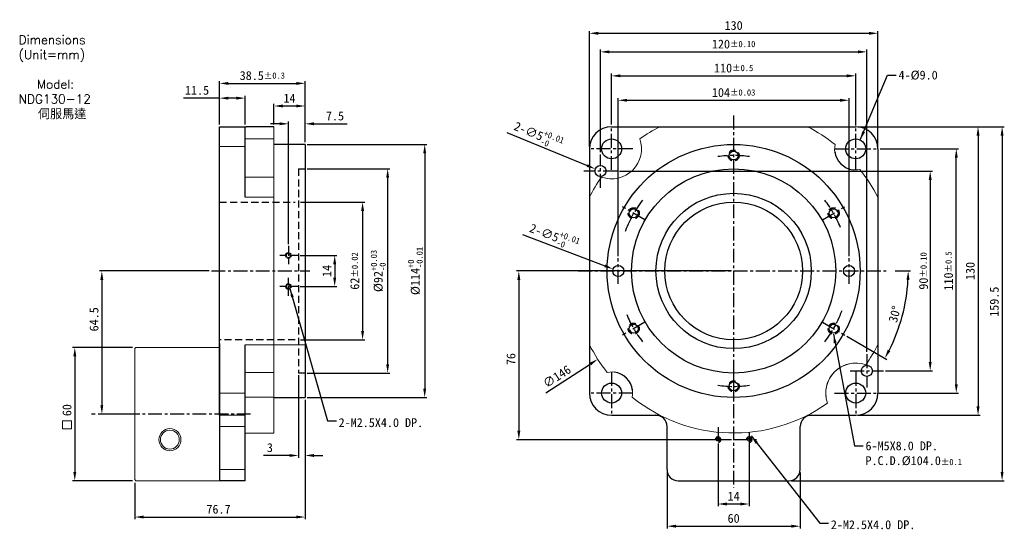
# Model space of a CAD drawing. Header units: inches. Extents: x -171 to 273, y -36 to 194.
import ezdxf

# ---------------------------------------------------------------- set-up
doc = ezdxf.new("R2010")
doc.units = ezdxf.units.IN
doc.header["$LTSCALE"] = 5
doc.header["$MEASUREMENT"] = 0
doc.linetypes.add('CENTER', pattern=[2, 1.25, -0.25, 0.25, -0.25])
doc.linetypes.add('HIDDEN', pattern=[1.905, 1.27, -0.635])
doc.layers.add('1', color=1, linetype='CENTER')
doc.layers.add('dim', color=4, linetype='Continuous')
doc.dimstyles.new('%%c Standard', dxfattribs={"dimtxt": 4, "dimasz": 4, "dimexe": 1, "dimexo": 1, "dimgap": 1.5, "dimtad": 1, "dimdsep": 46, "dimtxsty": 'Standard', "dimcen": 0, "dimadec": 0, "dimazin": 2, "dimtfac": 1, "dimtofl": 0, "dimtmove": 0, "dimatfit": 3, "dimfxl": 1, "dimtolj": 1, "dimtzin": 0, "dimarcsym": 0})
doc.dimstyles.new('ISO-25', dxfattribs={"dimtxt": 4, "dimasz": 4, "dimexe": 1, "dimexo": 1, "dimgap": 1.5, "dimtad": 1, "dimdsep": 46, "dimtxsty": 'Standard', "dimcen": 0, "dimadec": 0, "dimazin": 0, "dimtfac": 1, "dimtofl": 0, "dimtmove": 0, "dimatfit": 3, "dimfxl": 1, "dimarcsym": 0})
doc.dimstyles.get("Standard").update_dxf_attribs({"dimtxt": 4, "dimasz": 4, "dimexe": 1, "dimexo": 1, "dimgap": 1.5, "dimtad": 1, "dimdsep": 46, "dimtxsty": 'Standard', "dimcen": 0, "dimadec": 0, "dimazin": 2, "dimtfac": 1, "dimtofl": 0, "dimtmove": 0, "dimatfit": 3, "dimfxl": 1, "dimtolj": 1, "dimtzin": 0, "dimarcsym": 0})

# ---------------------------------------------------------------- blocks, each defined once
blk = doc.blocks.new('*D0')
at = {"layer": 'Defpoints', "color": 0, "lineweight": 0, "transparency": 16777216}
for p in [(-45.56, 111.59), (-45.56, 49.59), (-16.64, 49.59)]:
    blk.add_point(p, dxfattribs=at)
at = {"layer": 'dim', "color": 0, "lineweight": -2, "transparency": 16777216}
for p, q in [((-44.56, 111.59), (-15.64, 111.59)), ((-16.64, 107.59), (-16.64, 53.59)), ((-44.56, 49.59), (-15.64, 49.59))]:
    blk.add_line(p, q, dxfattribs=at)
at = {"layer": 'dim', "color": 0, "lineweight": 0, "transparency": 16777216}
for points in [[(-17.3, 107.59), (-15.97, 107.59), (-16.64, 111.59)], [(-17.3, 53.59), (-15.97, 53.59), (-16.64, 49.59)]]:
    blk.add_solid(points, dxfattribs=at)
at = {"layer": 'dim', "color": 0, "lineweight": 0, "transparency": 16777216, "insert": (-20.14, 80.59), "char_height": 4, "attachment_point": 5, "rotation": 90}
blk.add_mtext('\\A1;62{\\H2.800000;±0.02}', dxfattribs=at)
blk = doc.blocks.new('*D1')
at = {"layer": 'Defpoints', "color": 0, "linetype": 'Continuous', "lineweight": 0, "transparency": 16777216}
for p in [(-42.56, 154.92), (-56.56, 145.59), (-42.56, 137.59)]:
    blk.add_point(p, dxfattribs=at)
at = {"layer": 'dim', "color": 0, "linetype": 'Continuous', "lineweight": -2, "transparency": 16777216}
for p, q in [((-56.56, 146.59), (-56.56, 155.92)), ((-42.56, 138.59), (-42.56, 155.92)), ((-52.56, 154.92), (-46.56, 154.92))]:
    blk.add_line(p, q, dxfattribs=at)
at = {"layer": 'dim', "color": 0, "linetype": 'Continuous', "lineweight": 0, "transparency": 16777216}
for points in [[(-52.56, 155.58), (-52.56, 154.25), (-56.56, 154.92)], [(-46.56, 155.58), (-46.56, 154.25), (-42.56, 154.92)]]:
    blk.add_solid(points, dxfattribs=at)
at = {"layer": 'dim', "color": 0, "linetype": 'Continuous', "lineweight": 0, "transparency": 16777216, "insert": (-49.56, 158.42), "char_height": 4, "attachment_point": 5}
blk.add_mtext('\\A1;14', dxfattribs=at)
blk = doc.blocks.new('*D2')
at = {"layer": 'Defpoints', "color": 0, "linetype": 'Continuous', "lineweight": 0, "transparency": 16777216}
for p in [(-81.06, 158.45), (-81.06, 145.59), (-69.56, 145.59)]:
    blk.add_point(p, dxfattribs=at)
at = {"layer": 'dim', "color": 0, "linetype": 'Continuous', "lineweight": -2, "transparency": 16777216}
for p, q in [((-81.06, 158.45), (-97.4, 158.45)), ((-81.06, 146.59), (-81.06, 159.45)), ((-73.56, 158.45), (-77.06, 158.45)), ((-69.56, 146.59), (-69.56, 159.45))]:
    blk.add_line(p, q, dxfattribs=at)
at = {"layer": 'dim', "color": 0, "linetype": 'Continuous', "lineweight": 0, "transparency": 16777216}
for points in [[(-77.06, 159.11), (-77.06, 157.78), (-81.06, 158.45)], [(-73.56, 159.11), (-73.56, 157.78), (-69.56, 158.45)]]:
    blk.add_solid(points, dxfattribs=at)
at = {"layer": 'dim', "color": 0, "linetype": 'Continuous', "lineweight": 0, "transparency": 16777216, "insert": (-91.23, 161.95), "char_height": 4, "attachment_point": 5}
blk.add_mtext('\\A1;11.5', dxfattribs=at)
blk = doc.blocks.new('*D3')
at = {"layer": 'Defpoints', "color": 0, "lineweight": 0, "transparency": 16777216}
for p in [(-42.56, 165.09), (-81.06, 145.59), (-42.56, 137.59)]:
    blk.add_point(p, dxfattribs=at)
at = {"layer": 'dim', "color": 0, "lineweight": -2, "transparency": 16777216}
for p, q in [((-81.06, 146.59), (-81.06, 166.09)), ((-77.06, 165.09), (-46.56, 165.09)), ((-42.56, 138.59), (-42.56, 166.09))]:
    blk.add_line(p, q, dxfattribs=at)
at = {"layer": 'dim', "color": 0, "lineweight": 0, "transparency": 16777216}
for points in [[(-77.06, 165.75), (-77.06, 164.42), (-81.06, 165.09)], [(-46.56, 165.75), (-46.56, 164.42), (-42.56, 165.09)]]:
    blk.add_solid(points, dxfattribs=at)
at = {"layer": 'dim', "color": 0, "lineweight": 0, "transparency": 16777216, "insert": (-61.81, 168.59), "char_height": 4, "attachment_point": 5}
blk.add_mtext('\\A1;38.5{\\H2.800000;±0.3}', dxfattribs=at)
blk = doc.blocks.new('*D4')
at = {"layer": 'Defpoints', "color": 0, "linetype": 'Continuous', "lineweight": 0, "transparency": 16777216}
for p in [(-42.56, 146.89), (-42.56, 137.59), (-50.06, 91.74)]:
    blk.add_point(p, dxfattribs=at)
at = {"layer": 'dim', "color": 0, "linetype": 'Continuous', "lineweight": -2, "transparency": 16777216}
for p, q in [((-54.06, 146.89), (-58.06, 146.89)), ((-50.06, 92.74), (-50.06, 147.89)), ((-42.56, 138.59), (-42.56, 147.89)), ((-38.56, 146.89), (-23.56, 146.89))]:
    blk.add_line(p, q, dxfattribs=at)
at = {"layer": 'dim', "color": 0, "linetype": 'Continuous', "lineweight": 0, "transparency": 16777216}
for points in [[(-54.06, 147.56), (-54.06, 146.23), (-50.06, 146.89)], [(-38.56, 147.56), (-38.56, 146.23), (-42.56, 146.89)]]:
    blk.add_solid(points, dxfattribs=at)
at = {"layer": 'dim', "color": 0, "linetype": 'Continuous', "lineweight": 0, "transparency": 16777216, "insert": (-29.06, 150.39), "char_height": 4, "attachment_point": 5}
blk.add_mtext('\\A1;7.5', dxfattribs=at)
blk = doc.blocks.new('*D5')
at = {"layer": 'Defpoints', "color": 0, "linetype": 'Continuous', "lineweight": 0, "transparency": 16777216}
for p in [(-42.56, 137.59), (-42.56, 23.59), (11.35, 23.59)]:
    blk.add_point(p, dxfattribs=at)
at = {"layer": 'dim', "color": 0, "linetype": 'Continuous', "lineweight": -2, "transparency": 16777216}
for p, q in [((-41.56, 137.59), (12.35, 137.59)), ((11.35, 133.59), (11.35, 27.59)), ((-41.56, 23.59), (12.35, 23.59))]:
    blk.add_line(p, q, dxfattribs=at)
at = {"layer": 'dim', "color": 0, "linetype": 'Continuous', "lineweight": 0, "transparency": 16777216}
for points in [[(10.68, 133.59), (12.02, 133.59), (11.35, 137.59)], [(10.68, 27.59), (12.02, 27.59), (11.35, 23.59)]]:
    blk.add_solid(points, dxfattribs=at)
at = {"layer": 'dim', "color": 0, "linetype": 'Continuous', "lineweight": 0, "transparency": 16777216, "insert": (7.08, 80.59), "char_height": 4, "attachment_point": 5, "rotation": 90}
blk.add_mtext('\\A1;%%c114{\\H2.800000;\\S+0^ -0.01;}', dxfattribs=at)
blk = doc.blocks.new('*D6')
at = {"layer": 'Defpoints', "color": 0, "linetype": 'Continuous', "lineweight": 0, "transparency": 16777216}
for p in [(-42.56, 126.59), (-42.56, 34.59), (-5.34, 34.59)]:
    blk.add_point(p, dxfattribs=at)
at = {"layer": 'dim', "color": 0, "linetype": 'Continuous', "lineweight": -2, "transparency": 16777216}
for p, q in [((-41.56, 126.59), (-4.34, 126.59)), ((-5.34, 122.59), (-5.34, 38.59)), ((-41.56, 34.59), (-4.34, 34.59))]:
    blk.add_line(p, q, dxfattribs=at)
at = {"layer": 'dim', "color": 0, "linetype": 'Continuous', "lineweight": 0, "transparency": 16777216}
for points in [[(-6.01, 122.59), (-4.67, 122.59), (-5.34, 126.59)], [(-6.01, 38.59), (-4.67, 38.59), (-5.34, 34.59)]]:
    blk.add_solid(points, dxfattribs=at)
at = {"layer": 'dim', "color": 0, "linetype": 'Continuous', "lineweight": 0, "transparency": 16777216, "insert": (-9.61, 80.59), "char_height": 4, "attachment_point": 5, "rotation": 90}
blk.add_mtext('\\A1;%%c92{\\H2.800000;\\S+0.03^ -0;}', dxfattribs=at)
blk = doc.blocks.new('*D7')
at = {"layer": 'Defpoints', "color": 0, "linetype": 'Continuous', "lineweight": 0, "transparency": 16777216}
for p in [(-84.76, 80.59), (-134.13, 16.09), (-119.06, 16.09)]:
    blk.add_point(p, dxfattribs=at)
at = {"layer": 'dim', "color": 0, "linetype": 'Continuous', "lineweight": -2, "transparency": 16777216}
for p, q in [((-85.76, 80.59), (-135.13, 80.59)), ((-134.13, 76.59), (-134.13, 20.09)), ((-120.06, 16.09), (-135.13, 16.09))]:
    blk.add_line(p, q, dxfattribs=at)
at = {"layer": 'dim', "color": 0, "linetype": 'Continuous', "lineweight": 0, "transparency": 16777216}
for points in [[(-134.8, 76.59), (-133.47, 76.59), (-134.13, 80.59)], [(-134.8, 20.09), (-133.47, 20.09), (-134.13, 16.09)]]:
    blk.add_solid(points, dxfattribs=at)
at = {"layer": 'dim', "color": 0, "linetype": 'Continuous', "lineweight": 0, "transparency": 16777216, "insert": (-137.63, 58.82), "char_height": 4, "attachment_point": 5, "rotation": 90}
blk.add_mtext('\\A1;64.5', dxfattribs=at)
blk = doc.blocks.new('*D8')
at = {"layer": 'Defpoints', "color": 0, "lineweight": 0, "transparency": 16777216}
for p in [(-45.56, 34.59), (-42.56, 23.59), (-42.56, -2.53)]:
    blk.add_point(p, dxfattribs=at)
at = {"layer": 'dim', "color": 0, "lineweight": -2, "transparency": 16777216}
for p, q in [((-45.56, 33.59), (-45.56, -3.53)), ((-42.56, 22.59), (-42.56, -3.53)), ((-49.56, -2.53), (-61.23, -2.53)), ((-38.56, -2.53), (-34.56, -2.53))]:
    blk.add_line(p, q, dxfattribs=at)
at = {"layer": 'dim', "color": 0, "lineweight": 0, "transparency": 16777216}
for points in [[(-49.56, -1.87), (-49.56, -3.2), (-45.56, -2.53)], [(-38.56, -1.87), (-38.56, -3.2), (-42.56, -2.53)]]:
    blk.add_solid(points, dxfattribs=at)
at = {"layer": 'dim', "color": 0, "lineweight": 0, "transparency": 16777216, "insert": (-58.4, 0.97), "char_height": 4, "attachment_point": 5}
blk.add_mtext('\\A1;3', dxfattribs=at)
blk = doc.blocks.new('*D9')
at = {"layer": 'Defpoints', "color": 0, "lineweight": 0, "transparency": 16777216}
for p in [(-119.26, 46.09), (-146.32, -13.91), (-119.26, -13.91)]:
    blk.add_point(p, dxfattribs=at)
at = {"layer": 'dim', "color": 0, "lineweight": -2, "transparency": 16777216}
for p, q in [((-120.26, 46.09), (-147.32, 46.09)), ((-146.32, 42.09), (-146.32, -9.91)), ((-120.26, -13.91), (-147.32, -13.91))]:
    blk.add_line(p, q, dxfattribs=at)
at = {"layer": 'dim', "color": 0, "lineweight": 0, "transparency": 16777216}
for points in [[(-146.98, 42.09), (-145.65, 42.09), (-146.32, 46.09)], [(-146.98, -9.91), (-145.65, -9.91), (-146.32, -13.91)]]:
    blk.add_solid(points, dxfattribs=at)
at = {"layer": 'dim', "color": 0, "lineweight": 0, "transparency": 16777216, "insert": (-149.82, 17.89), "char_height": 4, "attachment_point": 5, "rotation": 90}
blk.add_mtext('\\A1;60', dxfattribs=at)
blk = doc.blocks.new('*D10')
at = {"layer": 'Defpoints', "color": 0, "lineweight": 0, "transparency": 16777216}
for p in [(215.56, 187.67), (85.56, 135.59), (215.56, 135.59)]:
    blk.add_point(p, dxfattribs=at)
at = {"layer": 'dim', "color": 0, "lineweight": -2, "transparency": 16777216}
for p, q in [((85.56, 136.59), (85.56, 188.67)), ((89.56, 187.67), (211.56, 187.67)), ((215.56, 136.59), (215.56, 188.67))]:
    blk.add_line(p, q, dxfattribs=at)
at = {"layer": 'dim', "color": 0, "lineweight": 0, "transparency": 16777216}
for points in [[(89.56, 188.33), (89.56, 187), (85.56, 187.67)], [(211.56, 188.33), (211.56, 187), (215.56, 187.67)]]:
    blk.add_solid(points, dxfattribs=at)
at = {"layer": 'dim', "color": 0, "lineweight": 0, "transparency": 16777216, "insert": (150.56, 191.17), "char_height": 4, "attachment_point": 5}
blk.add_mtext('\\A1;130', dxfattribs=at)
blk = doc.blocks.new('*D11')
at = {"layer": 'Defpoints', "color": 0, "lineweight": 0, "transparency": 16777216}
for p in [(205.56, 168.49), (95.56, 145.59), (205.56, 145.09)]:
    blk.add_point(p, dxfattribs=at)
at = {"layer": 'dim', "color": 0, "lineweight": -2, "transparency": 16777216}
for p, q in [((95.56, 146.59), (95.56, 169.49)), ((205.56, 146.09), (205.56, 169.49)), ((99.56, 168.49), (201.56, 168.49))]:
    blk.add_line(p, q, dxfattribs=at)
at = {"layer": 'dim', "color": 0, "lineweight": 0, "transparency": 16777216}
for points in [[(99.56, 169.16), (99.56, 167.83), (95.56, 168.49)], [(201.56, 169.16), (201.56, 167.83), (205.56, 168.49)]]:
    blk.add_solid(points, dxfattribs=at)
at = {"layer": 'dim', "color": 0, "lineweight": 0, "transparency": 16777216, "insert": (150.56, 171.99), "char_height": 4, "attachment_point": 5}
blk.add_mtext('\\A1;110{\\H2.800000;±0.5}', dxfattribs=at)
blk = doc.blocks.new('*D12')
at = {"layer": 'Defpoints', "color": 0, "lineweight": 0, "transparency": 16777216}
for p in [(210.56, 179.29), (90.56, 133.09), (210.56, 43.09)]:
    blk.add_point(p, dxfattribs=at)
at = {"layer": 'dim', "color": 0, "lineweight": -2, "transparency": 16777216}
for p, q in [((90.56, 134.09), (90.56, 180.29)), ((94.56, 179.29), (206.56, 179.29)), ((210.56, 44.09), (210.56, 180.29))]:
    blk.add_line(p, q, dxfattribs=at)
at = {"layer": 'dim', "color": 0, "lineweight": 0, "transparency": 16777216}
for points in [[(94.56, 179.96), (94.56, 178.63), (90.56, 179.29)], [(206.56, 179.96), (206.56, 178.63), (210.56, 179.29)]]:
    blk.add_solid(points, dxfattribs=at)
at = {"layer": 'dim', "color": 0, "lineweight": 0, "transparency": 16777216, "insert": (150.56, 182.79), "char_height": 4, "attachment_point": 5}
blk.add_mtext('\\A1;120{\\H2.800000;±0.10}', dxfattribs=at)
blk = doc.blocks.new('*D13')
at = {"layer": 'Defpoints', "color": 0, "lineweight": 0, "transparency": 16777216}
for p in [(98.06, 125.59), (218.06, 35.59), (239.13, 35.59)]:
    blk.add_point(p, dxfattribs=at)
at = {"layer": 'dim', "color": 0, "lineweight": -2, "transparency": 16777216}
for p, q in [((99.06, 125.59), (240.13, 125.59)), ((239.13, 121.59), (239.13, 39.59)), ((219.06, 35.59), (240.13, 35.59))]:
    blk.add_line(p, q, dxfattribs=at)
at = {"layer": 'dim', "color": 0, "lineweight": 0, "transparency": 16777216}
for points in [[(238.47, 121.59), (239.8, 121.59), (239.13, 125.59)], [(238.47, 39.59), (239.8, 39.59), (239.13, 35.59)]]:
    blk.add_solid(points, dxfattribs=at)
at = {"layer": 'dim', "color": 0, "lineweight": 0, "transparency": 16777216, "insert": (236.13, 80.59), "char_height": 4, "attachment_point": 5, "rotation": 90}
blk.add_mtext('\\A1;90{\\H2.800000;±0.10}', dxfattribs=at)
blk = doc.blocks.new('*D14')
at = {"layer": 'Defpoints', "color": 0, "lineweight": 0, "transparency": 16777216}
for p in [(215.56, 135.59), (250.89, 135.59), (215.06, 25.59)]:
    blk.add_point(p, dxfattribs=at)
at = {"layer": 'dim', "color": 0, "lineweight": -2, "transparency": 16777216}
for p, q in [((216.56, 135.59), (251.89, 135.59)), ((250.89, 29.59), (250.89, 131.59)), ((216.06, 25.59), (251.89, 25.59))]:
    blk.add_line(p, q, dxfattribs=at)
at = {"layer": 'dim', "color": 0, "lineweight": 0, "transparency": 16777216}
for points in [[(250.22, 131.59), (251.56, 131.59), (250.89, 135.59)], [(250.22, 29.59), (251.56, 29.59), (250.89, 25.59)]]:
    blk.add_solid(points, dxfattribs=at)
at = {"layer": 'dim', "color": 0, "lineweight": 0, "transparency": 16777216, "insert": (247.39, 80.59), "char_height": 4, "attachment_point": 5, "rotation": 90}
blk.add_mtext('\\A1;110{\\H2.800000;±0.5}', dxfattribs=at)
blk = doc.blocks.new('*D15')
at = {"layer": 'Defpoints', "color": 0, "lineweight": 0, "transparency": 16777216}
for p in [(120.56, -8.91), (180.56, -9.17), (180.56, -34.39)]:
    blk.add_point(p, dxfattribs=at)
at = {"layer": 'dim', "color": 0, "lineweight": -2, "transparency": 16777216}
for p, q in [((120.56, -9.91), (120.56, -35.39)), ((180.56, -10.17), (180.56, -35.39)), ((124.56, -34.39), (176.56, -34.39))]:
    blk.add_line(p, q, dxfattribs=at)
at = {"layer": 'dim', "color": 0, "lineweight": 0, "transparency": 16777216}
for points in [[(124.56, -33.73), (124.56, -35.06), (120.56, -34.39)], [(176.56, -33.73), (176.56, -35.06), (180.56, -34.39)]]:
    blk.add_solid(points, dxfattribs=at)
at = {"layer": 'dim', "color": 0, "lineweight": 0, "transparency": 16777216, "insert": (150.56, -30.89), "char_height": 4, "attachment_point": 5}
blk.add_mtext('\\A1;60', dxfattribs=at)
blk = doc.blocks.new('*D16')
at = {"layer": 'Defpoints', "color": 0, "lineweight": 0, "transparency": 16777216}
for p in [(202.56, 157.48), (98.56, 86.33), (202.56, 86.33)]:
    blk.add_point(p, dxfattribs=at)
at = {"layer": 'dim', "color": 0, "lineweight": -2, "transparency": 16777216}
for p, q in [((98.56, 87.33), (98.56, 158.48)), ((102.56, 157.48), (198.56, 157.48)), ((202.56, 87.33), (202.56, 158.48))]:
    blk.add_line(p, q, dxfattribs=at)
at = {"layer": 'dim', "color": 0, "lineweight": 0, "transparency": 16777216}
for points in [[(102.56, 158.15), (102.56, 156.82), (98.56, 157.48)], [(198.56, 158.15), (198.56, 156.82), (202.56, 157.48)]]:
    blk.add_solid(points, dxfattribs=at)
at = {"layer": 'dim', "color": 0, "lineweight": 0, "transparency": 16777216, "insert": (150.56, 160.98), "char_height": 4, "attachment_point": 5}
blk.add_mtext('\\A1;104{\\H2.800000;±0.03}', dxfattribs=at)
blk = doc.blocks.new('*D18')
at = {"layer": 'Defpoints', "color": 0, "lineweight": 0, "transparency": 16777216}
for p in [(143.56, 3.9), (157.56, 3.9), (157.56, -24.39)]:
    blk.add_point(p, dxfattribs=at)
at = {"layer": 'dim', "color": 0, "lineweight": -2, "transparency": 16777216}
for p, q in [((143.56, 2.9), (143.56, -25.39)), ((157.56, 2.9), (157.56, -25.39)), ((147.56, -24.39), (153.56, -24.39))]:
    blk.add_line(p, q, dxfattribs=at)
at = {"layer": 'dim', "color": 0, "lineweight": 0, "transparency": 16777216}
for points in [[(147.56, -23.73), (147.56, -25.06), (143.56, -24.39)], [(153.56, -23.73), (153.56, -25.06), (157.56, -24.39)]]:
    blk.add_solid(points, dxfattribs=at)
at = {"layer": 'dim', "color": 0, "lineweight": 0, "transparency": 16777216, "insert": (150.56, -20.89), "char_height": 4, "attachment_point": 5}
blk.add_mtext('\\A1;14', dxfattribs=at)
blk = doc.blocks.new('*D19')
at = {"layer": 'Defpoints', "color": 0, "lineweight": 0, "transparency": 16777216}
for p in [(205.56, 145.59), (205.56, 15.59), (260.7, 15.59)]:
    blk.add_point(p, dxfattribs=at)
at = {"layer": 'dim', "color": 0, "lineweight": -2, "transparency": 16777216}
for p, q in [((206.56, 145.59), (261.7, 145.59)), ((260.7, 141.59), (260.7, 19.59)), ((206.56, 15.59), (261.7, 15.59))]:
    blk.add_line(p, q, dxfattribs=at)
at = {"layer": 'dim', "color": 0, "lineweight": 0, "transparency": 16777216}
for points in [[(260.03, 141.59), (261.36, 141.59), (260.7, 145.59)], [(260.03, 19.59), (261.36, 19.59), (260.7, 15.59)]]:
    blk.add_solid(points, dxfattribs=at)
at = {"layer": 'dim', "color": 0, "lineweight": 0, "transparency": 16777216, "insert": (257.2, 80.59), "char_height": 4, "attachment_point": 5, "rotation": 90}
blk.add_mtext('\\A1;130', dxfattribs=at)
blk = doc.blocks.new('*D22')
at = {"layer": 'Defpoints', "color": 0, "lineweight": 0, "transparency": 16777216}
for p in [(88.25, 126.55), (92.87, 124.64)]:
    blk.add_point(p, dxfattribs=at)
at = {"layer": 'dim', "color": 0, "lineweight": -2, "transparency": 16777216}
blk.add_line((48.35, 143.04), (84.56, 128.08), dxfattribs=at)
at = {"layer": 'dim', "color": 0, "lineweight": 0, "transparency": 16777216}
blk.add_solid([(84.81, 128.69), (84.3, 127.46), (88.25, 126.55)], dxfattribs=at)
at = {"layer": 'dim', "color": 0, "lineweight": 0, "transparency": 16777216, "insert": (62.61, 141.76), "char_height": 4, "attachment_point": 5, "rotation": 337.5433}
blk.add_mtext('\\A1;2-∅5{\\H2.800000;\\S+0.01^ -0;}', dxfattribs=at)
blk = doc.blocks.new('*D23')
at = {"layer": 'Defpoints', "color": 0, "lineweight": 0, "transparency": 16777216}
for p in [(78.8, 80.59), (222.32, 80.59), (190.56, 57.5), (224.48, 53.69), (200.64, 51.68)]:
    blk.add_point(p, dxfattribs=at)
at = {"layer": 'dim', "color": 0, "lineweight": -2, "transparency": 16777216}
for p, q in [((223.32, 80.59), (230.22, 80.59)), ((201.5, 51.18), (219.55, 40.76))]:
    blk.add_line(p, q, dxfattribs=at)
blk.add_arc((150.56, 80.59), 78.66, 332.9139, 357.0861, dxfattribs=at)
at = {"layer": 'dim', "color": 0, "lineweight": 0, "transparency": 16777216}
for points in [[(228.45, 76.61), (229.79, 76.58), (229.22, 80.59)], [(221.18, 44.46), (220.01, 45.1), (218.68, 41.26)]]:
    blk.add_solid(points, dxfattribs=at)
at = {"layer": 'dim', "color": 0, "lineweight": 0, "transparency": 16777216, "insert": (223.16, 61.14), "char_height": 4, "attachment_point": 5, "rotation": 75}
blk.add_mtext('\\A1;30°', dxfattribs=at)
blk = doc.blocks.new('*D24')
at = {"layer": 'Defpoints', "color": 0, "lineweight": 0, "transparency": 16777216}
for p in [(215.56, 145.59), (175.56, -13.91), (271.53, -13.91)]:
    blk.add_point(p, dxfattribs=at)
at = {"layer": 'dim', "color": 0, "lineweight": -2, "transparency": 16777216}
for p, q in [((216.56, 145.59), (272.53, 145.59)), ((271.53, 141.59), (271.53, -9.91)), ((176.56, -13.91), (272.53, -13.91))]:
    blk.add_line(p, q, dxfattribs=at)
at = {"layer": 'dim', "color": 0, "lineweight": 0, "transparency": 16777216}
for points in [[(270.86, 141.59), (272.19, 141.59), (271.53, 145.59)], [(270.86, -9.91), (272.19, -9.91), (271.53, -13.91)]]:
    blk.add_solid(points, dxfattribs=at)
at = {"layer": 'dim', "color": 0, "lineweight": 0, "transparency": 16777216, "insert": (268.03, 66.74), "char_height": 4, "attachment_point": 5, "rotation": 90}
blk.add_mtext('\\A1;159.5', dxfattribs=at)
blk = doc.blocks.new('*D25')
at = {"layer": 'Defpoints', "color": 0, "lineweight": 0, "transparency": 16777216}
for p in [(96.23, 81.48), (100.9, 79.71)]:
    blk.add_point(p, dxfattribs=at)
at = {"layer": 'dim', "color": 0, "lineweight": -2, "transparency": 16777216}
blk.add_line((55.43, 96.97), (92.49, 82.9), dxfattribs=at)
at = {"layer": 'dim', "color": 0, "lineweight": 0, "transparency": 16777216}
blk.add_solid([(92.72, 83.52), (92.25, 82.28), (96.23, 81.48)], dxfattribs=at)
at = {"layer": 'dim', "color": 0, "lineweight": 0, "transparency": 16777216, "insert": (69.72, 96.11), "char_height": 4, "attachment_point": 5, "rotation": 339.2103}
blk.add_mtext('\\A1;2-∅5{\\H2.800000;\\S+0.01^ -0;}', dxfattribs=at)
blk = doc.blocks.new('*D26')
at = {"layer": 'Defpoints', "color": 0, "lineweight": 0, "transparency": 16777216}
for p in [(-42.56, 23.59), (-119.26, -13.91), (-42.56, -30.26)]:
    blk.add_point(p, dxfattribs=at)
at = {"layer": 'dim', "color": 0, "lineweight": -2, "transparency": 16777216}
for p, q in [((-42.56, 22.59), (-42.56, -31.26)), ((-119.26, -14.91), (-119.26, -31.26)), ((-115.26, -30.26), (-46.56, -30.26))]:
    blk.add_line(p, q, dxfattribs=at)
at = {"layer": 'dim', "color": 0, "lineweight": 0, "transparency": 16777216}
for points in [[(-115.26, -29.59), (-115.26, -30.92), (-119.26, -30.26)], [(-46.56, -29.59), (-46.56, -30.92), (-42.56, -30.26)]]:
    blk.add_solid(points, dxfattribs=at)
at = {"layer": 'dim', "color": 0, "lineweight": 0, "transparency": 16777216, "insert": (-81.56, -26.76), "char_height": 4, "attachment_point": 5}
blk.add_mtext('\\A1;76.7', dxfattribs=at)
blk = doc.blocks.new('*D27')
at = {"layer": 'Defpoints', "color": 0, "lineweight": 0, "transparency": 16777216}
for p in [(-45.81, 87.59), (-45.81, 73.59), (-29.21, 73.59)]:
    blk.add_point(p, dxfattribs=at)
at = {"layer": 'dim', "color": 0, "lineweight": -2, "transparency": 16777216}
for p, q in [((-44.81, 87.59), (-28.21, 87.59)), ((-29.21, 83.59), (-29.21, 77.59)), ((-44.81, 73.59), (-28.21, 73.59))]:
    blk.add_line(p, q, dxfattribs=at)
at = {"layer": 'dim', "color": 0, "lineweight": 0, "transparency": 16777216}
for points in [[(-29.88, 83.59), (-28.54, 83.59), (-29.21, 87.59)], [(-29.88, 77.59), (-28.54, 77.59), (-29.21, 73.59)]]:
    blk.add_solid(points, dxfattribs=at)
at = {"layer": 'dim', "color": 0, "lineweight": 0, "transparency": 16777216, "insert": (-32.71, 80.59), "char_height": 4, "attachment_point": 5, "rotation": 90}
blk.add_mtext('\\A1;14', dxfattribs=at)
blk = doc.blocks.new('*D28')
at = {"layer": 'Defpoints', "color": 0, "lineweight": 0, "transparency": 16777216}
for p in [(150.56, 80.59), (53.76, 4.59), (150.56, 4.59)]:
    blk.add_point(p, dxfattribs=at)
at = {"layer": 'dim', "color": 0, "lineweight": -2, "transparency": 16777216}
for p, q in [((149.56, 80.59), (52.76, 80.59)), ((53.76, 76.59), (53.76, 8.59)), ((149.56, 4.59), (52.76, 4.59))]:
    blk.add_line(p, q, dxfattribs=at)
at = {"layer": 'dim', "color": 0, "lineweight": 0, "transparency": 16777216}
for points in [[(53.1, 76.59), (54.43, 76.59), (53.76, 80.59)], [(53.1, 8.59), (54.43, 8.59), (53.76, 4.59)]]:
    blk.add_solid(points, dxfattribs=at)
at = {"layer": 'dim', "color": 0, "lineweight": 0, "transparency": 16777216, "insert": (50.26, 40.88), "char_height": 4, "attachment_point": 5, "rotation": 90}
blk.add_mtext('\\A1;76', dxfattribs=at)
blk = doc.blocks.new('*D29')
at = {"layer": 'Defpoints', "color": 0, "lineweight": 0, "transparency": 16777216}
for p in [(211.79, 120.34), (89.34, 40.84)]:
    blk.add_point(p, dxfattribs=at)
at = {"layer": 'dim', "color": 0, "lineweight": -2, "transparency": 16777216}
blk.add_line((65.98, 25.68), (85.98, 38.67), dxfattribs=at)
at = {"layer": 'dim', "color": 0, "lineweight": 0, "transparency": 16777216}
blk.add_solid([(85.62, 39.22), (86.34, 38.11), (89.34, 40.84)], dxfattribs=at)
at = {"layer": 'dim', "color": 0, "lineweight": 0, "transparency": 16777216, "insert": (70.92, 33.06), "char_height": 4, "attachment_point": 5, "rotation": 32.9919}
blk.add_mtext('\\A1;∅146', dxfattribs=at)

msp = doc.modelspace()

# ---------------------------------------------------------------- linework, layer by layer
at = {"color": 7, "linetype": 'Continuous'}
for p, q in [((-81.062, 135.594), (-81.062, 145.594)), ((-81.062, 145.594), (-69.062, 145.594)), ((-69.562, 113.82), (-69.562, 145.594)), ((-63.362, 145.594), (-69.062, 145.594)), ((-56.562, 145.594), (-63.362, 145.594)), ((-42.562, 137.594), (-56.562, 137.594)), ((-42.562, 137.594), (-42.562, 23.594)), ((-81.062, 25.594), (-81.062, 135.594)), ((-81.062, 47.894), (-81.062, 17.894)), ((-69.562, -13.906), (-69.562, 47.367)), ((-81.062, 15.594), (-81.062, 25.594)), ((-56.562, 23.594), (-42.562, 23.594)), ((-81.062, 17.894), (-81.062, -13.906)), ((-81.062, 15.594), (-81.062, 10.594)), ((-81.062, 10.594), (-81.062, -8.906)), ((-81.062, -8.906), (-81.062, -12.106)), ((-81.062, -12.106), (-81.062, -12.606)), ((-69.562, -13.906), (-81.062, -13.906))]:
    msp.add_line(p, q, dxfattribs=at)
for p, q in [((95.564, 145.594), (205.564, 145.594)), ((85.564, 135.594), (85.564, 25.594)), ((215.564, 135.594), (215.564, 25.594)), ((95.564, 15.594), (117.337, 15.594)), ((183.79, 15.594), (205.564, 15.594)), ((120.564, -8.906), (120.564, 10.594)), ((180.564, -8.906), (180.564, 10.594)), ((125.564, -13.906), (175.564, -13.906))]:
    msp.add_line(p, q)
at = {"color": 2, "linetype": 'HIDDEN', "ltscale": 0.5}
for p, q in [((-45.562, 126.594), (-45.562, 34.594)), ((-45.562, 126.594), (-42.562, 126.594)), ((-81.062, 111.594), (-47.062, 111.594)), ((-47.062, 49.594), (-81.062, 49.594)), ((-42.562, 34.594), (-45.562, 34.594))]:
    msp.add_line(p, q, dxfattribs=at)
for centre, radius in [((95.564, 135.594), 4.5), ((150.564, 80.594), 57), ((205.564, 135.594), 4.5), ((150.564, 132.594), 2), ((90.564, 125.594), 2.5), ((150.564, 80.594), 46), ((150.564, 80.594), 35), ((150.564, 80.594), 31), ((105.531, 106.594), 2), ((195.597, 106.594), 2), ((98.564, 80.594), 2.5), ((202.564, 80.594), 2.5), ((105.531, 54.594), 2), ((195.597, 54.594), 2), ((210.564, 35.594), 2.5), ((95.564, 25.594), 4.5), ((150.564, 28.594), 2), ((205.564, 25.594), 4.5), ((143.564, 4.594), 0.75), ((157.564, 4.594), 0.75)]:
    msp.add_circle(centre, radius)
for centre in [(150.564, 132.594), (105.531, 106.594), (195.597, 106.594), (105.531, 54.594), (195.597, 54.594), (150.564, 28.594)]:
    msp.add_circle(centre, 2.5, dxfattribs=at)
at = {"color": 2, "linetype": 'HIDDEN', "ltscale": 0.1}
for centre in [(-50.062, 87.594), (-50.062, 73.594)]:
    msp.add_circle(centre, 1.25, dxfattribs=at)
at = {"color": 7, "linetype": 'Continuous', "lineweight": 0}
msp.add_circle((-50.062, 87.594), 0.9, dxfattribs=at)
at = {"color": 7, "linetype": 'Continuous'}
msp.add_circle((-50.062, 73.594), 0.9, dxfattribs=at)
for centre, radius, start, end in [((95.564, 135.594), 10, 90, 180), ((205.564, 135.594), 10, 0, 90), ((205.564, 135.594), 9.5, 187.34363, 262.65637), ((95.564, 25.594), 9.5, 7.34363, 82.65637), ((95.564, 25.594), 10, 180, 270), ((205.564, 25.594), 10, 270, 0), ((115.564, 10.594), 5, 0, 90), ((185.564, 10.594), 5, 90, 180), ((125.564, -8.906), 5, 180, 270), ((175.564, -8.906), 5, 270, 0)]:
    msp.add_arc(centre, radius, start, end)
at = {"color": 2, "linetype": 'HIDDEN'}
for centre in [(143.564, 4.594), (157.564, 4.594)]:
    msp.add_arc(centre, 1.25, 280, 190, dxfattribs=at)
at = {"layer": '1'}
for p, q in [((150.564, 150.594), (150.564, -17.106)), ((95.564, 126.094), (95.564, 145.094)), ((205.564, 126.094), (205.564, 145.094)), ((105.064, 135.594), (86.064, 135.594)), ((196.064, 135.594), (215.064, 135.594)), ((90.564, 118.094), (90.564, 133.094)), ((98.064, 125.594), (83.064, 125.594)), ((110.569, 103.685), (100.492, 109.503)), ((190.558, 103.685), (200.636, 109.503)), ((98.564, 74.861), (98.564, 86.327)), ((202.564, 74.861), (202.564, 86.327)), ((-84.762, 80.594), (-40.362, 80.594)), ((80.564, 80.594), (220.564, 80.594)), ((110.569, 57.503), (100.492, 51.685)), ((190.558, 57.503), (200.636, 51.685)), ((210.564, 43.094), (210.564, 28.094)), ((203.064, 35.594), (218.064, 35.594)), ((95.564, 35.094), (95.564, 16.094)), ((150.564, 34.412), (150.564, 22.776)), ((205.564, 35.094), (205.564, 16.094)), ((105.064, 25.594), (86.064, 25.594)), ((196.064, 25.594), (215.064, 25.594)), ((-67.07, 16.094), (-138.731, 16.094)), ((143.564, 10.288), (143.564, 3.899)), ((140.308, 4.594), (160.82, 4.594)), ((157.564, 7.788), (157.564, 1.399))]:
    msp.add_line(p, q, dxfattribs=at)
at = {"layer": '1', "ltscale": 0.5}
for p, q in [((-50.062, 91.844), (-50.062, 83.344)), ((-45.812, 87.594), (-54.312, 87.594)), ((-50.062, 69.344), (-50.062, 77.844)), ((-45.812, 73.594), (-54.312, 73.594))]:
    msp.add_line(p, q, dxfattribs=at)
at = {"layer": '1'}
for start, end in [(82.1356, 97.8644), (142.1356, 160.80993), (22.1356, 37.8644), (322.1356, 340.80993), (202.1356, 217.8644), (262.1356, 277.8644)]:
    msp.add_arc((150.564, 80.594), 52, start, end, dxfattribs=at)
at = {"layer": 'dim', "color": 0, "lineweight": 0}
for p, q in [((-56.562, 145.594), (-56.562, 7.594)), ((-81.062, 17.894), (-81.062, 47.394)), ((-81.062, -11.606), (-81.062, 17.894))]:
    msp.add_line(p, q, dxfattribs=at)
at = {"layer": 'dim', "color": 7, "lineweight": 0}
for p, q in [((-69.562, 140.106), (-56.562, 140.106)), ((-81.062, 136.594), (-69.562, 136.594)), ((-69.562, 122.87), (-56.562, 122.87)), ((-69.562, 113.82), (-56.562, 113.82)), ((-118.762, 46.094), (-119.262, 45.594)), ((-119.262, 45.594), (-119.262, -13.406)), ((-81.062, 46.094), (-118.762, 46.094)), ((-69.562, 47.367), (-42.562, 47.367)), ((-69.562, 34.896), (-56.562, 34.896)), ((-81.062, 25.594), (-69.562, 25.594)), ((-69.562, 23.666), (-56.562, 23.666)), ((-81.062, 15.594), (-69.562, 15.594)), ((-81.062, 10.594), (-69.562, 10.594)), ((-69.562, 7.594), (-56.562, 7.594)), ((-81.062, -8.906), (-69.562, -8.906)), ((-118.762, -13.906), (-119.262, -13.406)), ((-81.062, -13.906), (-118.762, -13.906))]:
    msp.add_line(p, q, dxfattribs=at)
at = {"layer": 'dim', "lineweight": 0}
msp.add_line((150.564, -12.106), (150.564, -13.906), dxfattribs=at)
msp.add_lwpolyline([(-151.9, 13.14), (-147.798, 13.14), (-147.798, 9.413), (-151.9, 9.413)], close=True, dxfattribs=at)
at = {"layer": 'dim', "color": 0, "lineweight": 0}
for radius in [5, 4.25]:
    msp.add_circle((-103.462, 4.594), radius, dxfattribs=at)
at = {"layer": 'dim', "color": 7, "lineweight": 0}
for centre, radius, start, end in [((150.564, 80.594), 73, 117.07507, 125.3893), ((150.564, 80.594), 73, 51.2448, 62.92493), ((95.564, 135.594), 13.5, 250.47372, 19.52628), ((205.564, 135.594), 9.5, 168.2942, 281.7058), ((150.564, 80.594), 73, 27.07507, 38.7552), ((150.564, 80.594), 73, 144.6107, 152.92493), ((150.564, 80.594), 73, 207.07507, 218.7552), ((150.564, 80.594), 73, 324.6107, 332.92493), ((205.564, 25.594), 13.5, 81.93594, 188.06406), ((205.564, 25.594), 13.5, 70.47372, 199.52628), ((95.564, 25.594), 9.5, 348.2942, 101.7058), ((150.564, 80.594), 73, 231.2448, 305.3893)]:
    msp.add_arc(centre, radius, start, end, dxfattribs=at)

# ---------------------------------------------------------------- texts
at = {"layer": 'dim', "insert": (-171.649, 186.741), "char_height": 4, "width": 50.68611, "attachment_point": 1}
msp.add_mtext('{\\Fromans|c136;Dimensions\\P(\\Fromans|c0;Unit=mm\\Fromans|c136;)\\P\\P   Model: \\PNDG130-12\\P\\fPMingLiU|b0|i0|c136|p18;      伺服馬達}', dxfattribs=at)
at = {"layer": 'dim', "lineweight": 0, "char_height": 4}
for s, insert, attachment_point in [('\\A1;4-%%C9.0', (224.872, 170.855), 1), ('\\A1;', (96.804, 60.876), 9), ('6-M5X8.0 DP.\\PP.C.D.%%C104.0{\\H0.7x;%%P0.1}', (209.973, 3.803), 1)]:
    msp.add_mtext(s, dxfattribs=dict(at, insert=insert, attachment_point=attachment_point))
at = {"layer": 'dim', "char_height": 4, "attachment_point": 1}
for insert in [(-27.446, 14.265), (194.351, -31.719)]:
    msp.add_mtext('2-M2.5X4.0 DP.', dxfattribs=dict(at, insert=insert))

# ---------------------------------------------------------------- dimensions: what is measured, and where the dimension line sits
at = {"layer": 'dim', "lineweight": 0}
for base, p1, p2, picture, middle in [((215.564, 187.665), (85.564, 135.594), (215.564, 135.594), '*D10', (150.564, 191.165)), ((157.564, -24.392), (143.564, 3.899), (157.564, 3.899), '*D18', (150.564, -20.892)), ((180.564, -34.392), (120.564, -8.906), (180.564, -9.173), '*D15', (150.564, -30.892))]:
    dim = msp.add_linear_dim(base=base, p1=p1, p2=p2, dimstyle='Standard', dxfattribs=at)
    dim.commit()
    dim.dimension.update_dxf_attribs({"geometry": picture, "text_midpoint": middle})
for base, p1, p2, override, picture, middle in [((210.564, 179.293), (90.564, 133.094), (210.564, 43.094), {"dimtol": 1, "dimtp": 0.1, "dimtm": 0.1, "dimtfac": 0.7}, '*D12', (150.564, 182.793)), ((205.564, 168.492), (95.564, 145.594), (205.564, 145.094), {"dimtol": 1, "dimtp": 0.5, "dimtm": 0.5, "dimtfac": 0.7, "dimtzin": 8}, '*D11', (150.564, 171.992)), ((-42.562, 165.088), (-81.062, 145.594), (-42.562, 137.594), {"dimtol": 1, "dimtp": 0.3, "dimtm": 0.3, "dimtfac": 0.7, "dimtzin": 8}, '*D3', (-61.812, 168.588)), ((202.564, 157.482), (98.564, 86.327), (202.564, 86.327), {"dimtol": 1, "dimtp": 0.03, "dimtm": 0.03, "dimtfac": 0.7}, '*D16', (150.564, 160.982))]:
    dim = msp.add_linear_dim(base=base, p1=p1, p2=p2, dimstyle='Standard', override=override, dxfattribs=at)
    dim.commit()
    dim.dimension.update_dxf_attribs({"geometry": picture, "text_midpoint": middle})
at = {"layer": 'dim', "linetype": 'Continuous', "lineweight": 0}
for base, p1, p2, picture, middle in [((-81.062, 158.447), (-69.562, 145.594), (-81.062, 145.594), '*D2', (-91.229, 158.447)), ((-42.562, 146.893), (-50.062, 91.739), (-42.562, 137.594), '*D4', (-29.062, 146.893))]:
    dim = msp.add_linear_dim(base=base, p1=p1, p2=p2, dimstyle='Standard', dxfattribs=at)
    dim.commit()
    dim.dimension.update_dxf_attribs({"geometry": picture, "text_midpoint": middle, "dimtype": 160})
dim = msp.add_linear_dim(base=(-42.562, 154.915), p1=(-56.562, 145.594), p2=(-42.562, 137.594), dimstyle='Standard', dxfattribs=at)
dim.commit()
dim.dimension.update_dxf_attribs({"geometry": '*D1', "text_midpoint": (-49.562, 158.415)})
at = {"layer": 'dim', "lineweight": 0}
for p1, p2, picture, middle in [((92.874, 124.639), (88.253, 126.549), '*D22', (60.98, 137.822)), ((100.901, 79.707), (96.227, 81.481), '*D25', (68.21, 92.118))]:
    dim = msp.add_diameter_dim_2p(p1=p1, p2=p2, text='2-<>', dimstyle='Standard', override={"dimgap": 1, "dimtol": 1, "dimlim": 0, "dimtp": 0.01, "dimtm": 1e-09, "dimtfac": 0.7, "dimtzin": 8}, dxfattribs=at)
    dim.commit()
    dim.dimension.update_dxf_attribs({"geometry": picture, "text_midpoint": middle, "dimtype": 163})
for base, p1, p2, picture, middle in [((271.526, -13.906), (215.564, 145.594), (175.564, -13.906), '*D24', (271.526, 66.744)), ((-29.21, 73.594), (-45.812, 87.594), (-45.812, 73.594), '*D27', (-29.21, 80.594)), ((-146.316, -13.906), (-119.262, 46.094), (-119.262, -13.906), '*D9', (-146.316, 17.894))]:
    dim = msp.add_linear_dim(base=base, p1=p1, p2=p2, angle=90, dimstyle='Standard', dxfattribs=at)
    dim.commit()
    dim.dimension.update_dxf_attribs({"geometry": picture, "text_midpoint": middle, "dimtype": 160})
dim = msp.add_linear_dim(base=(260.695, 15.594), p1=(205.564, 145.594), p2=(205.564, 15.594), angle=90, dimstyle='Standard', dxfattribs=at)
dim.commit()
dim.dimension.update_dxf_attribs({"geometry": '*D19', "text_midpoint": (257.195, 80.594)})
at = {"layer": 'dim', "linetype": 'Continuous', "lineweight": 0}
for base, p1, p2, override, picture, middle in [((11.349, 23.594), (-42.562, 137.594), (-42.562, 23.594), {"dimgap": 1, "dimpost": '%%c<>', "dimtol": 1, "dimlim": 0, "dimtm": 0.01, "dimtfac": 0.7, "dimtzin": 8}, '*D5', (11.349, 80.594)), ((-5.341, 34.594), (-42.562, 126.594), (-42.562, 34.594), {"dimgap": 1, "dimpost": '%%c<>', "dimtol": 1, "dimlim": 0, "dimtp": 0.03, "dimtm": 1e-09, "dimtfac": 0.7, "dimtzin": 8}, '*D6', (-5.341, 80.594))]:
    dim = msp.add_linear_dim(base=base, p1=p1, p2=p2, angle=90, dimstyle='%%c Standard', override=override, dxfattribs=at)
    dim.commit()
    dim.dimension.update_dxf_attribs({"geometry": picture, "text_midpoint": middle, "dimtype": 160})
at = {"layer": 'dim', "lineweight": 0}
for base, p1, p2, override, picture, middle in [((250.891, 135.594), (215.064, 25.594), (215.564, 135.594), {"dimtol": 1, "dimtp": 0.5, "dimtm": 0.5, "dimtfac": 0.7, "dimtzin": 8}, '*D14', (247.391, 80.594)), ((239.133, 35.594), (98.064, 125.594), (218.064, 35.594), {"dimgap": 1, "dimtol": 1, "dimlim": 0, "dimtp": 0.1, "dimtm": 0.1, "dimtfac": 0.7}, '*D13', (236.133, 80.594))]:
    dim = msp.add_linear_dim(base=base, p1=p1, p2=p2, angle=90, dimstyle='Standard', override=override, dxfattribs=at)
    dim.commit()
    dim.dimension.update_dxf_attribs({"geometry": picture, "text_midpoint": middle})
at = {"layer": 'dim', "color": 4, "lineweight": 0}
dim = msp.add_diameter_dim_2p(p1=(211.793, 120.344), p2=(89.335, 40.844), dimstyle='Standard', dxfattribs=at)
dim.commit()
dim.dimension.update_dxf_attribs({"geometry": '*D29', "text_midpoint": (72.827, 30.127), "dimtype": 163})
at = {"layer": 'dim', "lineweight": 0}
dim = msp.add_linear_dim(base=(-16.636, 49.594), p1=(-45.562, 111.594), p2=(-45.562, 49.594), angle=90, dimstyle='Standard', override={"dimtol": 1, "dimtp": 0.02, "dimtm": 0.02, "dimtfac": 0.7, "dimtzin": 8}, dxfattribs=at)
dim.commit()
dim.dimension.update_dxf_attribs({"geometry": '*D0', "text_midpoint": (-16.636, 80.594), "dimtype": 160})
at = {"layer": 'dim', "linetype": 'Continuous', "lineweight": 0}
dim = msp.add_linear_dim(base=(-134.134, 16.094), p1=(-84.762, 80.594), p2=(-119.062, 16.094), angle=90, dimstyle='Standard', dxfattribs=at)
dim.commit()
dim.dimension.update_dxf_attribs({"geometry": '*D7', "text_midpoint": (-134.134, 58.825), "dimtype": 160})
at = {"layer": 'dim', "color": 4, "lineweight": 0}
dim = msp.add_linear_dim(base=(53.762, 4.594), p1=(150.564, 80.594), p2=(150.564, 4.594), angle=90, dimstyle='Standard', dxfattribs=at)
dim.commit()
dim.dimension.update_dxf_attribs({"geometry": '*D28', "text_midpoint": (53.762, 40.883), "dimtype": 160})
at = {"layer": 'dim', "lineweight": 0}
dim = msp.add_angular_dim_2l(base=(224.479, 53.691), line1=((78.805, 80.594), (222.323, 80.594)), line2=((190.558, 57.503), (200.636, 51.685)), dimstyle='Standard', dxfattribs=at)
dim.commit()
dim.dimension.update_dxf_attribs({"geometry": '*D23', "text_midpoint": (223.162, 61.141)})
for base, p1, picture, middle in [((-42.562, -2.532), (-45.562, 34.594), '*D8', (-58.395, -2.532)), ((-42.562, -30.255), (-119.262, -13.906), '*D26', (-81.562, -30.255))]:
    dim = msp.add_linear_dim(base=base, p1=p1, p2=(-42.562, 23.594), dimstyle='Standard', dxfattribs=at)
    dim.commit()
    dim.dimension.update_dxf_attribs({"geometry": picture, "text_midpoint": middle, "dimtype": 160})

# ---------------------------------------------------------------- leaders
at = {"layer": 'dim', "lineweight": 0, "annotation_type": 0, "has_hookline": 1, "hookline_direction": 0}
for points, text_width in [([(207.584, 139.615), (219.872, 168.855), (223.872, 168.855)], 19.333), ([(195.597, 52.094), (204.973, 1.803), (208.973, 1.803)], 41.667)]:
    msp.add_leader(points, dimstyle='Standard', override={"dimgap": 1, "dimtad": 0}, dxfattribs=dict(at, text_width=text_width))
at = {"layer": 'dim', "annotation_type": 0, "has_hookline": 1, "hookline_direction": 0, "text_width": 46}
for points in [[(-49.354, 72.669), (-32.446, 13.015), (-28.446, 13.015)], [(158.505, 6.271), (189.351, -32.969), (193.351, -32.969)]]:
    msp.add_leader(points, dimstyle='ISO-25', override={"dimgap": 1, "dimtad": 0}, dxfattribs=at)

doc.saveas('drawing.dxf')
